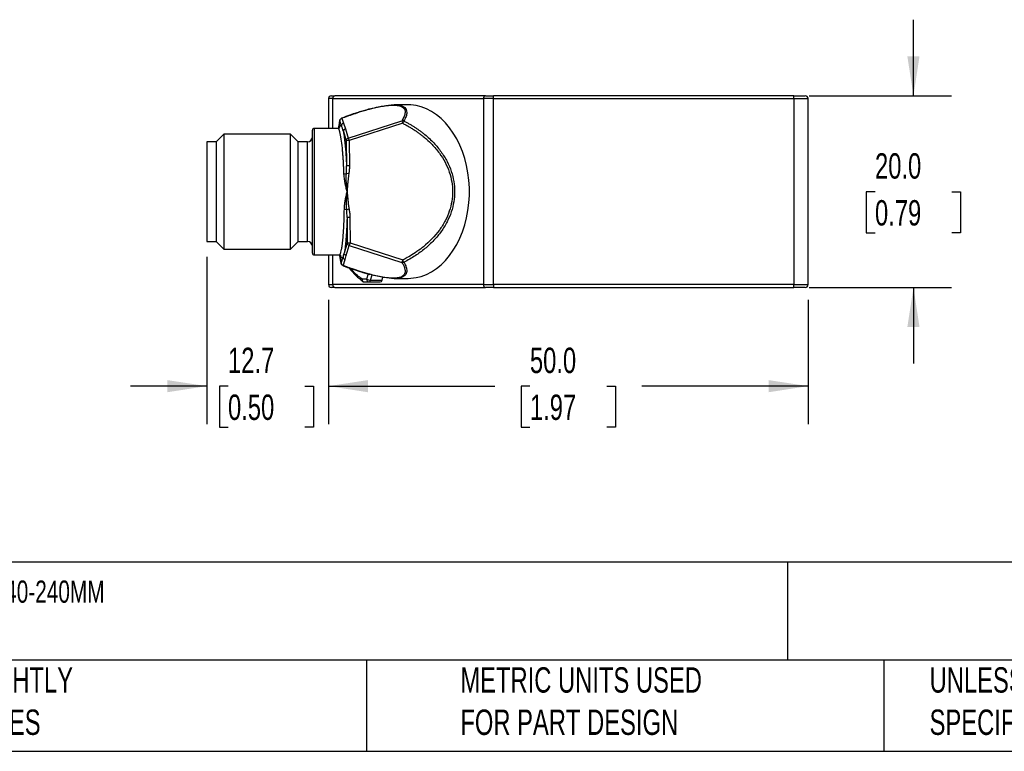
# Model space of a CAD drawing. Header units: millimetres. Extents: x 8 to 341, y 8 to 262.
# Tile 3 of 8: x 115 to 217, y 8 to 84. Entities that reach past the tile are written whole.
import ezdxf

# ---------------------------------------------------------------- set-up
doc = ezdxf.new("R2010")
doc.units = ezdxf.units.MM
doc.header["$LTSCALE"] = 1.25
doc.layers.add('DIMENSIONS', color=140, linetype='Continuous', lineweight=25)
doc.layers.add('TEXT', color=140, linetype='Continuous', lineweight=25)
doc.styles.add('SLDTEXTSTYLE0', font='TXT', dxfattribs={"width": 0.7})
doc.dimstyles.new('SLDDIMSTYLE0', dxfattribs={"dimtxt": 2.69751, "dimasz": 4.1275, "dimexe": 0, "dimexo": 0.0625, "dimgap": 0.674377, "dimtad": 0, "dimtih": 1, "dimtoh": 1, "dimrnd": 1e-09, "dimzin": 4, "dimdsep": 46, "dimtxsty": 'SLDTEXTSTYLE0', "dimsah": 1, "dimcen": 0.09, "dimadec": 0, "dimazin": 1, "dimtfac": 1, "dimtofl": 0, "dimtmove": 0, "dimatfit": 3, "dimfxl": 0, "dimfrac": 2, "dimtolj": 1, "dimtzin": 12, "dimarcsym": 0})
doc.dimstyles.new('SLDDIMSTYLE4', dxfattribs={"dimtxt": 2.69751, "dimasz": 4.1275, "dimexe": 0, "dimexo": 0.0625, "dimgap": 0.674377, "dimtad": 0, "dimtih": 1, "dimtoh": 1, "dimrnd": 1e-09, "dimzin": 12, "dimdsep": 46, "dimtxsty": 'SLDTEXTSTYLE0', "dimsah": 1, "dimcen": 0.09, "dimadec": 0, "dimazin": 3, "dimtfac": 1, "dimtmove": 0, "dimatfit": 0, "dimfxl": 0, "dimfrac": 2, "dimtolj": 1, "dimtzin": 12, "dimarcsym": 0})
doc.dimstyles.new('SLDDIMSTYLE5', dxfattribs={"dimtxt": 2.69751, "dimasz": 4.1275, "dimexe": 0, "dimexo": 0.0625, "dimgap": 0.674377, "dimtad": 0, "dimtih": 1, "dimtoh": 1, "dimrnd": 1e-09, "dimzin": 4, "dimdsep": 46, "dimtxsty": 'SLDTEXTSTYLE0', "dimsah": 1, "dimcen": 0.09, "dimadec": 0, "dimazin": 1, "dimtfac": 1, "dimtmove": 0, "dimatfit": 0, "dimfxl": 0, "dimfrac": 2, "dimtolj": 1, "dimtzin": 12, "dimarcsym": 0})

# ---------------------------------------------------------------- blocks, each defined once
blk = doc.blocks.new('_D_6')
at = {"layer": 'DIMENSIONS'}
for p, q in [((134.17, 59.53), (134.17, 42.06)), ((146.85, 55.03), (146.85, 42.06)), ((134.17, 46.03), (126.23, 46.03)), ((136.38, 46.03), (135.48, 46.03)), ((135.48, 46.03), (135.48, 41.74)), ((144.4, 46.03), (145.3, 46.03)), ((145.3, 46.03), (145.3, 41.74)), ((146.85, 46.03), (154.79, 46.03)), ((135.48, 41.74), (136.38, 41.74)), ((145.3, 41.74), (144.4, 41.74))]:
    blk.add_line(p, q, dxfattribs=at)
for points in [[(134.17, 46.03), (130.04, 46.66), (130.04, 45.39)], [(146.85, 46.03), (150.98, 45.39), (150.98, 46.66)]]:
    blk.add_solid(points, dxfattribs=at)
at = {"layer": 'DIMENSIONS', "char_height": 2.646, "attachment_point": 1, "style": 'SLDTEXTSTYLE0'}
for s, insert in [('12.7', (136.38, 50.04)), ('0.50', (136.38, 45.15))]:
    blk.add_mtext(s, dxfattribs=dict(at, insert=insert))
blk = doc.blocks.new('_D_7')
at = {"layer": 'DIMENSIONS'}
for p, q in [((146.85, 55.03), (146.85, 42.06)), ((196.85, 55.03), (196.85, 42.06)), ((146.85, 46.03), (164.19, 46.03)), ((167.85, 46.03), (166.94, 46.03)), ((166.94, 46.03), (166.94, 41.74)), ((175.87, 46.03), (176.77, 46.03)), ((176.77, 46.03), (176.77, 41.74)), ((196.85, 46.03), (179.52, 46.03)), ((166.94, 41.74), (167.85, 41.74)), ((176.77, 41.74), (175.87, 41.74))]:
    blk.add_line(p, q, dxfattribs=at)
for points in [[(146.85, 46.03), (150.98, 45.39), (150.98, 46.66)], [(196.85, 46.03), (192.72, 46.66), (192.72, 45.39)]]:
    blk.add_solid(points, dxfattribs=at)
at = {"layer": 'DIMENSIONS', "char_height": 2.646, "attachment_point": 1, "style": 'SLDTEXTSTYLE0'}
for s, insert in [('50.0', (167.85, 50.04)), ('1.97', (167.85, 45.15))]:
    blk.add_mtext(s, dxfattribs=dict(at, insert=insert))
blk = doc.blocks.new('_D_8')
at = {"layer": 'DIMENSIONS'}
for p, q in [((207.83, 76.32), (207.83, 84.25)), ((196.94, 76.32), (211.8, 76.32)), ((203.82, 66.31), (202.91, 66.31)), ((202.91, 66.31), (202.91, 62.02)), ((211.84, 66.31), (212.74, 66.31)), ((212.74, 66.31), (212.74, 62.02)), ((202.91, 62.02), (203.82, 62.02)), ((212.74, 62.02), (211.84, 62.02)), ((196.94, 56.32), (211.8, 56.32)), ((207.83, 56.32), (207.83, 48.38))]:
    blk.add_line(p, q, dxfattribs=at)
for points in [[(207.83, 76.32), (208.46, 80.44), (207.19, 80.44)], [(207.83, 56.32), (207.19, 52.19), (208.46, 52.19)]]:
    blk.add_solid(points, dxfattribs=at)
at = {"layer": 'DIMENSIONS', "char_height": 2.646, "attachment_point": 1, "style": 'SLDTEXTSTYLE0'}
for s, insert in [('20.0', (203.82, 70.32)), ('0.79', (203.82, 65.43))]:
    blk.add_mtext(s, dxfattribs=dict(at, insert=insert))

msp = doc.modelspace()

# ---------------------------------------------------------------- linework, layer by layer
for p, q in [((147.291, 76.015), (146.852, 76.015)), ((146.852, 76.015), (146.852, 72.915)), ((147.291, 76.015), (162.998, 76.015)), ((147.291, 72.915), (147.291, 76.015)), ((163.21, 76.315), (147.503, 76.315)), ((164.059, 76.015), (162.998, 76.015)), ((162.998, 76.015), (162.998, 56.615)), ((164.059, 76.015), (164.059, 76.315)), ((195.352, 76.315), (164.059, 76.315)), ((164.059, 56.615), (164.059, 76.015)), ((164.059, 76.015), (195.352, 76.015)), ((195.352, 76.015), (195.352, 76.315)), ((195.352, 76.015), (196.852, 76.015)), ((195.352, 76.015), (195.352, 56.615)), ((196.852, 56.615), (196.852, 76.015)), ((155.145, 75.365), (153.687, 75.365)), ((148.218, 73.96), (148.226, 73.986)), ((148.243, 73.981), (148.414, 73.458)), ((147.842, 72.915), (145.371, 72.915)), ((145.371, 72.915), (145.371, 59.715)), ((147.846, 72.915), (147.842, 72.914)), ((148.033, 73.704), (148.039, 73.768)), ((148.204, 73.181), (148.033, 73.704)), ((148.414, 73.458), (148.61, 72.857)), ((148.921, 71.907), (154.501, 73.718)), ((154.59, 73.443), (149.01, 71.633)), ((154.501, 73.718), (154.59, 73.443)), ((135.933, 72.315), (135.171, 71.553)), ((142.909, 72.315), (135.933, 72.315)), ((135.933, 72.315), (135.933, 60.315)), ((143.671, 71.553), (142.909, 72.315)), ((142.909, 60.315), (142.909, 72.315)), ((148.401, 72.58), (148.711, 71.63)), ((148.61, 72.857), (148.921, 71.907)), ((148.921, 71.907), (149.01, 71.633)), ((135.171, 71.515), (134.171, 71.515)), ((134.171, 71.515), (134.171, 61.115)), ((135.171, 61.077), (135.171, 71.553)), ((143.671, 71.553), (143.671, 61.077)), ((144.671, 71.515), (143.671, 71.515)), ((144.671, 61.115), (144.671, 71.515)), ((149.01, 71.633), (148.711, 71.63)), ((148.711, 71.63), (148.737, 69.013)), ((149.01, 71.633), (149.036, 69.015)), ((149.036, 69.015), (148.737, 69.013)), ((148.967, 68.163), (148.718, 68.201)), ((149.003, 64.477), (148.755, 64.434)), ((149.088, 63.627), (148.789, 63.624)), ((148.789, 63.624), (148.815, 60.963)), ((149.088, 63.627), (149.114, 60.966)), ((134.171, 61.115), (135.171, 61.115)), ((135.171, 61.077), (135.933, 60.315)), ((142.909, 60.315), (143.671, 61.077)), ((143.671, 61.115), (144.671, 61.115)), ((148.815, 60.963), (148.494, 59.91)), ((148.704, 59.638), (149.025, 60.692)), ((148.815, 60.963), (149.114, 60.966)), ((149.114, 60.966), (149.025, 60.692)), ((149.025, 60.692), (154.507, 58.916)), ((149.114, 60.966), (154.596, 59.19)), ((135.933, 60.315), (142.909, 60.315)), ((145.371, 59.715), (147.976, 59.715)), ((146.852, 59.715), (146.852, 56.615)), ((147.291, 56.615), (147.291, 59.715)), ((148.582, 59.237), (148.704, 59.638)), ((148.175, 58.865), (148.372, 59.509)), ((148.183, 58.801), (148.175, 58.865)), ((148.37, 58.589), (148.363, 58.613)), ((148.385, 58.594), (148.582, 59.237)), ((154.596, 59.19), (154.507, 58.916)), ((150.987, 57.734), (150.829, 57.192)), ((151.237, 57.077), (151.399, 57.63)), ((146.852, 56.615), (147.291, 56.615)), ((162.998, 56.615), (147.291, 56.615)), ((150.829, 57.192), (150.35, 57.192)), ((150.563, 56.892), (151.041, 56.892)), ((151.041, 56.892), (152.243, 56.892)), ((151.237, 57.077), (152.439, 57.077)), ((152.439, 57.077), (152.529, 57.385)), ((153.686, 57.265), (155.145, 57.265)), ((162.998, 56.615), (164.059, 56.615)), ((164.059, 56.615), (164.059, 56.315)), ((195.352, 56.615), (164.059, 56.615)), ((195.352, 56.315), (195.352, 56.615)), ((195.352, 56.615), (196.852, 56.615)), ((147.503, 56.315), (163.21, 56.315)), ((164.059, 56.315), (195.352, 56.315))]:
    msp.add_line(p, q)
at = {"flags": 128}
msp.add_lwpolyline([(155.145, 57.265), (155.424, 57.274), (155.98, 57.343), (156.53, 57.48), (157.069, 57.684), (157.594, 57.954), (158.1, 58.288), (158.583, 58.683), (159.04, 59.135), (159.468, 59.643), (159.863, 60.201), (160.222, 60.806), (160.542, 61.453), (160.821, 62.136), (161.057, 62.852), (161.248, 63.594), (161.392, 64.357), (161.489, 65.134), (161.538, 65.921), (161.538, 66.71), (161.489, 67.497), (161.392, 68.274), (161.248, 69.037), (161.057, 69.779), (160.821, 70.494), (160.542, 71.178), (160.222, 71.825), (159.863, 72.429), (159.468, 72.988), (159.04, 73.495), (158.583, 73.948), (158.1, 74.343), (157.594, 74.676), (157.069, 74.946), (156.53, 75.151), (155.98, 75.288), (155.424, 75.357), (155.145, 75.365)], dxfattribs=at)
for centre, radius, start, end in [((147.152, 76.015), 0.3, 90, 180), ((147.556, 76.053), 0.268, 101.42175, 188.04947), ((163.263, 76.053), 0.268, 101.42175, 188.04947), ((196.552, 76.015), 0.3, 0, 90), ((148.332, 73.696), 0.299, 107.32945, 178.36617), ((145.371, 72.715), 0.2, 90, 180), ((148.503, 73.173), 0.299, 107.32945, 178.36617), ((144.671, 72.015), 0.5, 270, 0), ((148.7, 72.571), 0.299, 107.32945, 178.36617), ((149.01, 71.621), 0.299, 107.32945, 178.36617), ((148.467, 68.877), 0.72, 270.1499, 290.37449), ((148.518, 63.757), 0.718, 70.7099, 90.87559), ((144.671, 60.615), 0.5, 0, 90), ((149.113, 60.977), 0.299, 182.73557, 252.7886), ((145.371, 59.915), 0.2, 180, 270), ((148.792, 59.924), 0.299, 182.73557, 252.7886), ((148.474, 58.879), 0.299, 182.73557, 252.7886), ((148.67, 59.523), 0.299, 182.73557, 252.7886), ((155.346, 63.421), 8.125, 218.83838, 233.07263), ((147.152, 56.615), 0.3, 180, 270), ((147.556, 56.578), 0.268, 171.95053, 258.57825), ((150.532, 57.094), 0.206, 151.68675, 224.15134), ((150.616, 57.154), 0.268, 171.95053, 258.57825), ((150.563, 57.192), 0.3, 233.46286, 270), ((151.094, 57.154), 0.268, 171.95053, 258.57825), ((151.278, 58.007), 0.931, 241.12195, 267.45498), ((151.014, 57.117), 0.227, 276.86702, 349.89027), ((152.216, 57.117), 0.227, 276.86702, 349.89027), ((163.263, 56.578), 0.268, 171.95053, 258.57825), ((196.552, 56.615), 0.3, 270, 0)]:
    msp.add_arc(centre, radius, start, end)
for points in [[(147.152, 76.315), (147.152, 76.315), (147.278, 76.315), (147.503, 76.315)], [(163.21, 76.315), (163.435, 76.315), (163.741, 76.315), (164.059, 76.315)], [(195.352, 76.315), (196.014, 76.315), (196.552, 76.315), (196.552, 76.315)], [(148.401, 72.58), (148.337, 72.837), (148.269, 73.043), (148.204, 73.181)], [(154.713, 73.688), (154.648, 73.721), (154.568, 73.733), (154.501, 73.718)], [(148.718, 68.201), (148.735, 68.478), (148.744, 68.748), (148.737, 69.013)], [(148.787, 66.315), (148.742, 66.94), (148.683, 67.557), (148.718, 68.201)], [(148.789, 63.624), (148.791, 63.888), (148.777, 64.158), (148.755, 64.434)], [(148.372, 59.509), (148.413, 59.615), (148.454, 59.751), (148.494, 59.91)], [(154.507, 58.916), (154.575, 58.901), (154.655, 58.912), (154.719, 58.946)], [(196.552, 56.315), (196.552, 56.315), (196.014, 56.315), (195.352, 56.315)]]:
    msp.add_open_spline(points, degree=3)
for points, knots in [([(151.209, 74.956), (151.097, 74.926), (150.824, 74.853), (150.352, 74.715), (149.752, 74.527), (149.027, 74.282), (148.509, 74.092), (148.225, 73.987)], [0, 0, 0, 0, 0.1125715, 0.2726649, 0.4701405, 0.7103783, 1, 1, 1, 1]), ([(148.243, 73.981), (148.348, 74.02), (148.562, 74.1), (148.89, 74.218), (149.228, 74.337), (149.575, 74.455), (150.178, 74.653), (150.81, 74.843), (151.766, 75.093), (152.616, 75.269), (153.358, 75.341), (153.761, 75.34), (154.129, 75.309), (154.568, 75.187), (154.776, 74.965), (154.855, 74.672), (154.832, 74.429), (154.735, 74.151), (154.631, 73.934), (154.543, 73.788), (154.501, 73.718)], [0, 0, 0, 0, 0.02673189, 0.05427403, 0.08251745, 0.11135297, 0.14067337, 0.23188616, 0.26616807, 0.37782432, 0.44581885, 0.48284907, 0.51636663, 0.59106168, 0.71112922, 0.74864376, 0.84765903, 0.90092328, 0.95191088, 1, 1, 1, 1]), ([(151.223, 74.953), (151.311, 74.977), (151.639, 75.068), (152.183, 75.189), (152.825, 75.303), (153.39, 75.363), (153.875, 75.371), (154.277, 75.325), (154.594, 75.228), (154.827, 75.079), (154.986, 74.86), (155.036, 74.557), (154.957, 74.157), (154.797, 73.85), (154.713, 73.688)], [0, 0, 0, 0, 0.0280123, 0.1052435, 0.1780971, 0.2481514, 0.3171768, 0.3869825, 0.4598796, 0.537405, 0.62084, 0.7336807, 0.8597187, 1, 1, 1, 1]), ([(148.039, 73.768), (148.04, 73.771), (148.042, 73.805), (148.073, 73.856), (148.131, 73.921), (148.186, 73.946), (148.218, 73.96)], [0, 0, 0, 0, 0.0392755, 0.3792952, 0.6327358, 1, 1, 1, 1]), ([(148.226, 73.986), (148.227, 73.987), (148.229, 73.995), (148.236, 73.987), (148.243, 73.981)], [0, 0, 0, 0, 0.1129213, 1, 1, 1, 1]), ([(147.993, 72.954), (147.993, 72.956), (147.995, 72.966), (147.949, 72.925), (147.88, 72.918), (147.842, 72.915)], [0, 0, 0, 0, 0.0821241, 0.5016453, 1, 1, 1, 1]), ([(148.469, 68.156), (148.466, 68.236), (148.46, 68.395), (148.45, 68.631), (148.439, 68.867), (148.427, 69.101), (148.415, 69.333), (148.401, 69.563), (148.387, 69.789), (148.371, 70.013), (148.355, 70.232), (148.337, 70.447), (148.319, 70.657), (148.274, 71.149), (148.185, 71.891), (148.094, 72.371), (148.037, 72.574), (148.025, 72.616), (148.004, 72.68), (147.976, 72.756), (147.94, 72.833), (147.896, 72.898), (147.864, 72.909), (147.846, 72.915)], [0, 0, 0, 0, 0.0293044, 0.0589137, 0.0888283, 0.1190484, 0.1495743, 0.1804062, 0.2115446, 0.2429895, 0.2747412, 0.3068001, 0.3391663, 0.37184, 0.5427866, 0.7434912, 0.7491314, 0.7651081, 0.7914206, 0.8280679, 0.8750484, 0.9323599, 1, 1, 1, 1]), ([(147.923, 72.93), (147.929, 72.981), (147.962, 73.284), (148.001, 73.513), (148.033, 73.704)], [0, 0, 0, 0, 0.1674432, 1, 1, 1, 1]), ([(148.038, 73.768), (148.017, 73.634), (147.99, 73.464), (147.963, 73.242), (147.957, 73.195)], [0, 0, 0, 0, 0.7852872, 1, 1, 1, 1]), ([(147.986, 72.958), (147.998, 73.001), (148.038, 73.146), (148.112, 73.239), (148.173, 73.201), (148.204, 73.181)], [0, 0, 0, 0, 0.1747673, 0.5872928, 1, 1, 1, 1]), ([(154.59, 73.443), (154.614, 73.492), (154.641, 73.545), (154.685, 73.633), (154.703, 73.668), (154.713, 73.688)], [0, 0, 0, 0, 0.5, 0.5, 1, 1, 1, 1]), ([(154.59, 73.443), (154.701, 73.386), (154.923, 73.272), (155.248, 73.09), (155.565, 72.9), (155.872, 72.703), (156.17, 72.499), (156.458, 72.289), (156.763, 72.05), (157.167, 71.709), (157.751, 71.15), (158.658, 70.08), (159.378, 68.742), (159.73, 67.348), (159.816, 66.314), (159.729, 65.285), (159.471, 64.258), (159.036, 63.251), (158.21, 61.933), (157.274, 60.979), (156.307, 60.224), (155.752, 59.84), (155.134, 59.47), (154.753, 59.272), (154.596, 59.19)], [0, 0, 0, 0, 0.0202947, 0.0403841, 0.0602651, 0.0799348, 0.0993906, 0.1186302, 0.1376519, 0.162019, 0.2041157, 0.2682513, 0.3885186, 0.4452392, 0.50003, 0.5554231, 0.6115285, 0.670553, 0.7321225, 0.8623887, 0.8835404, 0.930634, 0.9713833, 1, 1, 1, 1]), ([(154.713, 73.688), (154.816, 73.634), (155.02, 73.528), (155.318, 73.359), (155.607, 73.187), (155.885, 73.01), (156.152, 72.83), (156.41, 72.646), (156.658, 72.459), (157.152, 72.063), (157.835, 71.429), (158.618, 70.486), (159.234, 69.488), (159.677, 68.445), (159.94, 67.386), (159.999, 66.671), (159.999, 65.963), (159.941, 65.248), (159.678, 64.189), (159.235, 63.147), (158.62, 62.149), (157.838, 61.206), (157.08, 60.501), (156.413, 59.981), (155.887, 59.617), (155.322, 59.266), (154.923, 59.054), (154.719, 58.946)], [0, 0, 0, 0, 0.0182942, 0.0362432, 0.0538493, 0.071115, 0.0880428, 0.1046356, 0.1208963, 0.136828, 0.2041662, 0.2671039, 0.328978, 0.387967, 0.4444863, 0.5000474, 0.5001988, 0.5557418, 0.6122427, 0.6712048, 0.733051, 0.7959552, 0.8632582, 0.8954308, 0.9289305, 0.9637801, 1, 1, 1, 1]), ([(145.171, 59.915), (145.171, 59.915), (145.171, 60.59), (145.171, 62.99), (145.171, 64.618), (145.171, 68.013), (145.171, 69.641), (145.171, 72.041), (145.171, 72.715), (145.171, 72.715)], [0, 0, 0, 0, 0.25, 0.25, 0.5, 0.5, 0.75, 0.75, 1, 1, 1, 1]), ([(148.401, 72.58), (148.408, 72.544), (148.421, 72.472), (148.442, 72.353), (148.462, 72.227), (148.482, 72.093), (148.512, 71.878), (148.55, 71.564), (148.595, 71.125), (148.637, 70.644), (148.67, 70.185), (148.697, 69.766), (148.718, 69.396), (148.731, 69.141), (148.737, 69.013)], [0, 0, 0, 0, 0.0496891, 0.0992826, 0.1488463, 0.1984462, 0.248148, 0.3742149, 0.5003441, 0.6263252, 0.7523654, 0.8349566, 0.917399, 1, 1, 1, 1]), ([(149.036, 69.015), (149.035, 68.949), (149.035, 68.814), (149.021, 68.605), (149, 68.387), (148.978, 68.239), (148.967, 68.163)], [0, 0, 0, 0, 0.2315185, 0.4750715, 0.7311043, 1, 1, 1, 1]), ([(148.787, 66.315), (148.769, 66.392), (148.734, 66.546), (148.681, 66.776), (148.63, 67.006), (148.576, 67.271), (148.526, 67.562), (148.486, 67.869), (148.475, 68.063), (148.469, 68.156)], [0, 0, 0, 0, 0.12471357, 0.24944823, 0.37438997, 0.49931088, 0.68014031, 0.8468952, 1, 1, 1, 1]), ([(148.967, 68.163), (148.954, 68.07), (148.925, 67.876), (148.89, 67.568), (148.854, 67.199), (148.822, 66.778), (148.799, 66.47), (148.787, 66.315)], [0, 0, 0, 0, 0.15104867, 0.31766434, 0.49992544, 0.7499758, 1, 1, 1, 1]), ([(148.507, 64.474), (148.508, 64.529), (148.511, 64.641), (148.525, 64.815), (148.544, 64.999), (148.57, 65.193), (148.602, 65.396), (148.643, 65.618), (148.689, 65.848), (148.738, 66.085), (148.771, 66.238), (148.787, 66.315)], [0, 0, 0, 0, 0.090267, 0.1853723, 0.285422, 0.3905074, 0.5007072, 0.6163238, 0.7505603, 0.8752255, 1, 1, 1, 1]), ([(148.755, 64.434), (148.751, 64.489), (148.741, 64.613), (148.733, 64.822), (148.731, 65.077), (148.738, 65.346), (148.749, 65.604), (148.761, 65.841), (148.772, 66.034), (148.779, 66.174), (148.783, 66.245), (148.785, 66.28), (148.786, 66.298), (148.786, 66.306), (148.787, 66.311), (148.787, 66.313), (148.787, 66.314), (148.787, 66.315), (148.787, 66.315), (148.787, 66.315)], [0, 0, 0, 0, 0.0876751, 0.1996784, 0.3354249, 0.4945239, 0.6286381, 0.7454424, 0.872101, 0.9359169, 0.967969, 0.9840339, 0.9920764, 0.9961003, 0.9981128, 0.9991193, 0.9996225, 0.9998742, 1, 1, 1, 1]), ([(148.787, 66.315), (148.802, 66.162), (148.831, 65.855), (148.877, 65.383), (148.931, 64.924), (148.98, 64.619), (149.003, 64.477)], [0, 0, 0, 0, 0.2500003, 0.5000276, 0.76743, 1, 1, 1, 1]), ([(147.976, 59.728), (147.986, 59.724), (148.012, 59.715), (148.055, 59.766), (148.102, 59.855), (148.158, 60.02), (148.22, 60.288), (148.277, 60.646), (148.322, 61.001), (148.355, 61.325), (148.392, 61.749), (148.43, 62.295), (148.465, 62.985), (148.492, 63.711), (148.502, 64.222), (148.507, 64.474)], [0, 0, 0, 0, 0.0383448, 0.10123, 0.1646584, 0.2286306, 0.3330614, 0.4322056, 0.4953879, 0.5562206, 0.6147052, 0.7137715, 0.8110028, 0.9064088, 1, 1, 1, 1]), ([(149.003, 64.477), (149.015, 64.402), (149.04, 64.254), (149.066, 64.036), (149.083, 63.828), (149.086, 63.693), (149.088, 63.627)], [0, 0, 0, 0, 0.268913, 0.5249513, 0.7684984, 1, 1, 1, 1]), ([(148.789, 63.624), (148.787, 63.541), (148.782, 63.376), (148.774, 63.135), (148.765, 62.898), (148.755, 62.666), (148.739, 62.323), (148.714, 61.884), (148.678, 61.379), (148.638, 60.922), (148.598, 60.565), (148.561, 60.292), (148.528, 60.084), (148.505, 59.968), (148.494, 59.91)], [0, 0, 0, 0, 0.0495177, 0.0989339, 0.1483248, 0.1977668, 0.247336, 0.3734275, 0.49966, 0.6258434, 0.7521717, 0.8347993, 0.9172915, 1, 1, 1, 1]), ([(147.976, 59.716), (148.026, 59.706), (148.11, 59.689), (148.137, 59.651), (148.134, 59.658), (148.134, 59.659)], [0, 0, 0, 0, 0.5448811, 0.9194724, 1, 1, 1, 1]), ([(148.034, 59.746), (148.034, 59.742), (148.061, 59.526), (148.111, 59.204), (148.16, 58.928), (148.182, 58.801)], [0, 0, 0, 0, 0.00853876, 0.54439882, 1, 1, 1, 1]), ([(148.175, 58.865), (148.132, 59.092), (148.083, 59.347), (148.039, 59.705), (148.034, 59.746)], [0, 0, 0, 0, 0.8864605, 1, 1, 1, 1]), ([(148.372, 59.509), (148.335, 59.466), (148.263, 59.381), (148.178, 59.46), (148.133, 59.624), (148.124, 59.655)], [0, 0, 0, 0, 0.4434696, 0.894662, 1, 1, 1, 1]), ([(148.363, 58.613), (148.331, 58.627), (148.276, 58.651), (148.218, 58.715), (148.187, 58.765), (148.183, 58.798), (148.183, 58.801)], [0, 0, 0, 0, 0.3681324, 0.6221188, 0.9632201, 1, 1, 1, 1]), ([(148.369, 58.587), (148.689, 58.471), (149.265, 58.262), (150.056, 58.005), (150.663, 57.821), (151.008, 57.728), (151.148, 57.69)], [0, 0, 0, 0, 0.350321, 0.6297455, 0.8491197, 1, 1, 1, 1]), ([(148.385, 58.594), (148.379, 58.587), (148.372, 58.58), (148.37, 58.588), (148.37, 58.589)], [0, 0, 0, 0, 0.8781545, 1, 1, 1, 1]), ([(154.507, 58.916), (154.535, 58.871), (154.592, 58.777), (154.668, 58.635), (154.736, 58.489), (154.792, 58.34), (154.851, 58.113), (154.855, 57.877), (154.72, 57.572), (154.407, 57.366), (153.819, 57.285), (153.25, 57.294), (152.57, 57.378), (151.836, 57.524), (151.038, 57.723), (150.215, 57.963), (149.42, 58.224), (148.828, 58.431), (148.507, 58.549), (148.385, 58.594)], [0, 0, 0, 0, 0.031138, 0.0642867, 0.0992191, 0.1356946, 0.1734633, 0.2705342, 0.3260766, 0.4580548, 0.5203522, 0.5789057, 0.6494995, 0.7133219, 0.7698083, 0.8502215, 0.91787, 0.9688331, 1, 1, 1, 1]), ([(154.719, 58.946), (154.784, 58.824), (154.91, 58.588), (155.008, 58.269), (155.032, 57.993), (154.977, 57.757), (154.84, 57.561), (154.614, 57.411), (154.304, 57.311), (153.912, 57.262), (153.438, 57.265), (152.885, 57.319), (152.257, 57.426), (151.674, 57.553), (151.3, 57.656), (151.163, 57.693)], [0, 0, 0, 0, 0.1049049, 0.201877, 0.2912909, 0.3736248, 0.4558938, 0.532362, 0.6042518, 0.6730304, 0.7409486, 0.809714, 0.8810453, 0.956486, 1, 1, 1, 1]), ([(154.719, 58.946), (154.709, 58.966), (154.692, 59.001), (154.647, 59.089), (154.62, 59.142), (154.596, 59.19)], [0, 0, 0, 0, 0.5, 0.5, 1, 1, 1, 1]), ([(150.35, 57.192), (150.026, 57.442), (149.612, 57.761), (149.261, 58.201), (149.185, 58.297)], [0, 0, 0, 0, 0.7836492, 1, 1, 1, 1]), ([(147.503, 56.315), (147.482, 56.315), (147.438, 56.315), (147.38, 56.315), (147.328, 56.315), (147.282, 56.315), (147.223, 56.315), (147.165, 56.315), (147.156, 56.315), (147.152, 56.315)], [0, 0, 0, 0, 0.1002107, 0.1997274, 0.2991698, 0.399159, 0.500306, 0.7494241, 1, 1, 1, 1]), ([(164.059, 56.315), (164.028, 56.315), (163.965, 56.315), (163.871, 56.315), (163.779, 56.315), (163.688, 56.315), (163.556, 56.315), (163.386, 56.315), (163.269, 56.315), (163.21, 56.315)], [0, 0, 0, 0, 0.1002107, 0.1997274, 0.2991698, 0.399159, 0.500306, 0.7494241, 1, 1, 1, 1])]:
    msp.add_open_spline(points, degree=3, knots=knots)
at = {"layer": 'TEXT'}
for p, q in [((341.312, 27.658), (7.937, 27.658)), ((194.699, 27.658), (194.699, 17.462)), ((341.312, 17.462), (7.937, 17.462)), ((150.808, 17.462), (150.808, 7.937)), ((204.725, 17.462), (204.725, 7.937)), ((7.937, 7.937), (341.312, 7.937))]:
    msp.add_line(p, q, dxfattribs=at)

# ---------------------------------------------------------------- texts
at = {"layer": 'TEXT', "attachment_point": 1, "style": 'SLDTEXTSTYLE0'}
for s, insert, char_height in [('WENGLOR PHOTOELECTRIC SENSOR, SQUARE, DIFFUSE, CLASS 1 RED LASER LIGHT EMISSION, 40-240MM ^JSENSING DISTANCE, TEACH-IN BUTTON, ALUMINUM HOUSING, 5-PIN M12 QUICK-DISCONNECT.', (9.957, 25.752), 2.315104), ("PART DIMENSIONS MAY DIFFER SLIGHTLY ^JDUE TO MANUFACTURER'S VARIANCES", (68.899, 16.705), 2.64583), ('METRIC UNITS USED ^JFOR PART DESIGN', (160.598, 16.705), 2.64583), ('UNLESS OTHERWISE ^JSPECIFIED UNITS ARE:', (209.51, 16.705), 2.64583)]:
    msp.add_mtext(s, dxfattribs=dict(at, insert=insert, char_height=char_height))

# ---------------------------------------------------------------- dimensions: what is measured, and where the dimension line sits
at = {"layer": 'DIMENSIONS'}
dim = msp.add_linear_dim(base=(207.828, 56.315), p1=(195.352, 76.315), p2=(195.352, 56.315), angle=90, dimstyle='SLDDIMSTYLE5', dxfattribs=at)
dim.commit()
dim.dimension.update_dxf_attribs({"geometry": '_D_8', "text_midpoint": (207.828, 66.31), "dimtype": 160})
for base, p1, p2, dimstyle, picture, middle in [((146.852, 46.03), (134.171, 61.115), (146.852, 56.615), 'SLDDIMSTYLE4', '_D_6', (140.391, 46.03)), ((196.852, 46.03), (146.852, 56.615), (196.852, 56.615), 'SLDDIMSTYLE0', '_D_7', (171.857, 46.03))]:
    dim = msp.add_linear_dim(base=base, p1=p1, p2=p2, dimstyle=dimstyle, dxfattribs=at)
    dim.commit()
    dim.dimension.update_dxf_attribs({"geometry": picture, "text_midpoint": middle, "dimtype": 160})

doc.saveas('drawing.dxf')
